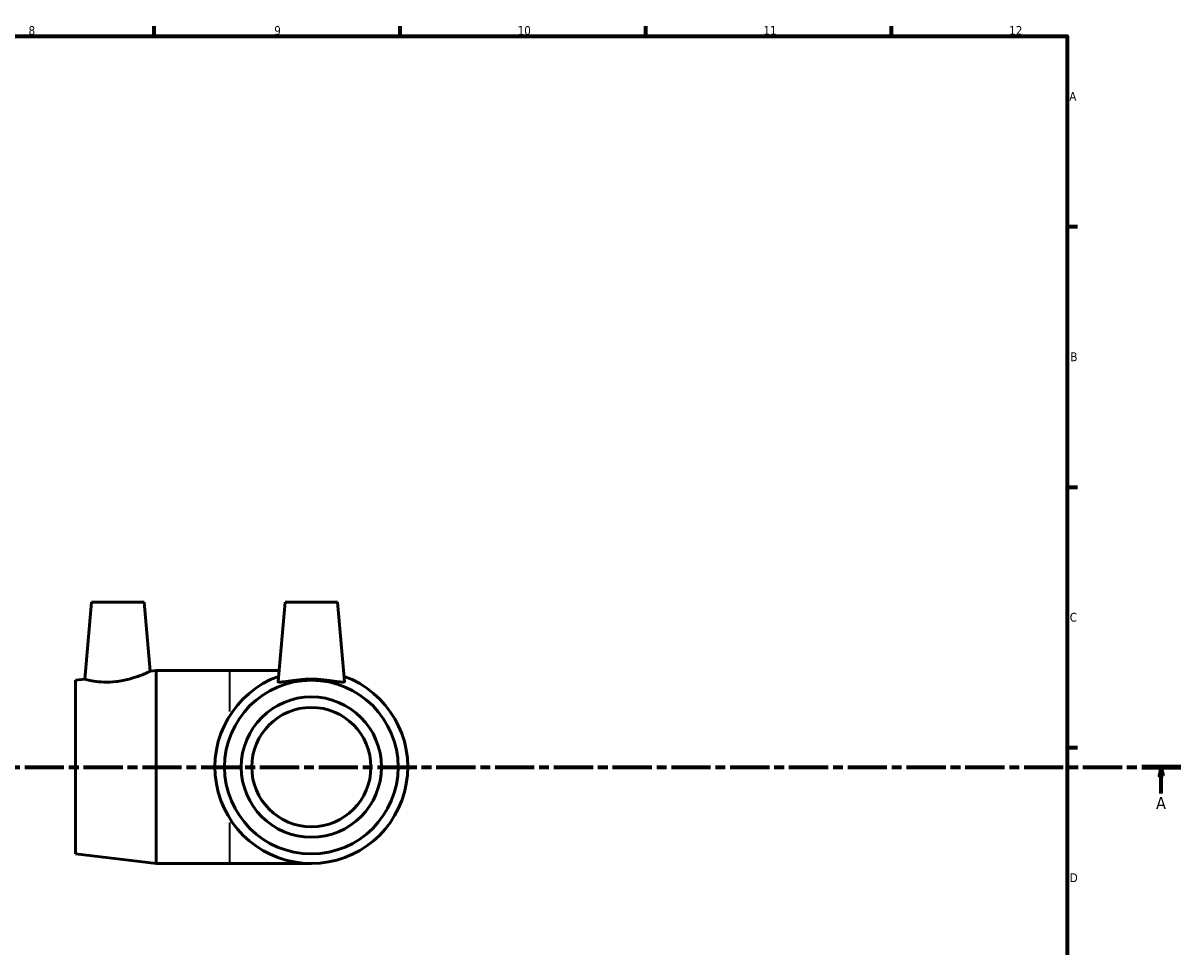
# Model space of a CAD drawing. Header units: millimetres. Extents: x -167 to 1326, y -219 to 865.
# Tile 5 of 7: x 523 to 853, y 314 to 578. Entities that reach past the tile are written whole.
import ezdxf

# ---------------------------------------------------------------- set-up
doc = ezdxf.new("R2010")
doc.units = ezdxf.units.MM
doc.linetypes.add('CHAIN', pattern=[0.3543, 0.2362, -0.0295, 0.0591, -0.0295])
for name, color, linetype, lineweight in [('Border (ISO)', 7, 'Continuous', 70), ('Section Line (ISO)', 7, 'CHAIN', 70), ('Visible (ISO)', 7, 'Continuous', 50), ('Visible Narrow (ISO)', 7, 'Continuous', 35)]:
    doc.layers.add(name, color=color, linetype=linetype, lineweight=lineweight)
doc.styles.add('Label Text (ISO)', font='tahoma.ttf')
doc.styles.add('Note Text (ISO)', font='tahoma.ttf')

# ---------------------------------------------------------------- blocks, each defined once
blk = doc.blocks.new('Borders Default Border')
at = {"layer": 'Border (ISO)'}
for p, q in [((560.67, 574), (560.67, 576.9)), ((630.75, 574), (630.75, 576.9)), ((700.83, 574), (700.83, 576.9)), ((770.92, 574), (770.92, 576.9)), ((821, 519.75), (823.9, 519.75)), ((821, 445.5), (823.9, 445.5)), ((821, 371.25), (823.9, 371.25))]:
    blk.add_line(p, q, dxfattribs=at)
at = {"layer": 'Border (ISO)', "flags": 128}
blk.add_lwpolyline([(20, 20), (20, 574), (821, 574), (821, 20), (20, 20)], dxfattribs=at)
at = {"layer": 'Border (ISO)', "color": 232, "true_color": 0xca0064, "char_height": 2.5, "attachment_point": 7, "style": 'Note Text (ISO)'}
for s, insert in [('8', (524.81, 574.34)), ('9', (594.88, 574.35)), ('10', (664.29, 574.35)), ('11', (734.37, 574.4)), ('12', (804.46, 574.4)), ('A', (821.59, 555.62)), ('B', (821.89, 481.37)), ('C', (821.73, 407.08)), ('D', (821.73, 332.88))]:
    blk.add_mtext(s, dxfattribs=dict(at, insert=insert))
blk = doc.blocks.new('2dTransSection0')
at = {"layer": 'Section Line (ISO)', "linetype": 'CHAIN', "ltscale": 47.315063}
blk.add_line((121.4, 365.68), (853.41, 365.68), dxfattribs=at)
at = {"layer": 'Section Line (ISO)', "linetype": 'Continuous', "lineweight": 140}
blk.add_line((842.24, 365.68), (853.41, 365.68), dxfattribs=at)
at = {"layer": 'Section Line (ISO)', "linetype": 'Continuous'}
for p, q in [((847.83, 365.68), (847.33, 363.18)), ((847.33, 363.18), (848.33, 363.18)), ((847.83, 363.18), (847.83, 365.68)), ((848.33, 363.18), (847.83, 365.68)), ((847.83, 358.18), (847.83, 363.18))]:
    blk.add_line(p, q, dxfattribs=at)
at = {"layer": 'Section Line (ISO)', "linetype": 'Continuous', "flags": 128}
blk.add_lwpolyline([(848.33, 363.18), (847.83, 365.68), (847.33, 363.18), (848.33, 363.18)], dxfattribs=at)
at = {"layer": 'Section Line (ISO)'}
blk.add_solid([(848.33, 363.18), (847.83, 365.68), (847.33, 363.18), (848.33, 363.18)], dxfattribs=at)
at = {"layer": 'Section Line (ISO)', "insert": (846.34, 353.68), "char_height": 3.5, "attachment_point": 7, "style": 'Label Text (ISO)'}
blk.add_mtext('A', dxfattribs=at)

msp = doc.modelspace()

# ---------------------------------------------------------------- linework, layer by layer
at = {"layer": 'Visible (ISO)'}
for p, q in [((542.746, 412.677), (540.827, 390.742)), ((542.746, 412.677), (557.746, 412.677)), ((557.746, 412.677), (559.47, 392.971)), ((597.946, 412.677), (595.97, 390.094)), ((597.946, 412.677), (612.946, 412.677)), ((612.946, 412.677), (614.922, 390.094)), ((559.47, 392.971), (561.196, 393.177)), ((561.196, 338.177), (561.196, 393.177)), ((561.196, 393.177), (582.196, 393.177)), ((596.24, 393.177), (582.196, 393.177)), ((538.196, 390.427), (540.827, 390.742)), ((538.196, 340.927), (538.196, 390.427)), ((538.196, 340.927), (561.196, 338.177)), ((561.196, 338.177), (582.196, 338.177)), ((582.196, 338.177), (605.446, 338.177))]:
    msp.add_line(p, q, dxfattribs=at)
for radius in [24.75, 20, 17]:
    msp.add_circle((605.446, 365.677), radius, dxfattribs=at)
msp.add_arc((605.446, 365.677), 27.5, 109.87541, 70.12459, dxfattribs=at)
for points, knots in [([(559.47, 392.971), (559.47, 392.971), (559.222, 392.851), (558.238, 392.41), (557.504, 392.092), (555.804, 391.443), (554.714, 391.067), (552.31, 390.428), (550.993, 390.172), (549.744, 390.032)], [4.2529604, 4.2529604, 4.2529604, 4.2529604, 4.6202247, 4.6202247, 4.9874889, 4.9874889, 5.36511, 5.36511, 5.7427311, 5.7427311, 5.7427311, 5.7427311]), ([(549.744, 390.032), (548.606, 389.906), (547.399, 389.863), (545.195, 389.945), (544.198, 390.065), (542.629, 390.316), (541.949, 390.465), (541.048, 390.68), (540.827, 390.742), (540.827, 390.742)], [0, 0, 0, 0, 0.3436317, 0.3436317, 0.6872635, 0.6872635, 1.0344292, 1.0344292, 1.3815949, 1.3815949, 1.3815949, 1.3815949]), ([(614.914, 390.032), (614.865, 389.906), (614.586, 389.863), (613.57, 389.945), (612.833, 390.065), (611.167, 390.316), (610.119, 390.465), (607.838, 390.68), (606.603, 390.742), (604.289, 390.742), (603.054, 390.68), (600.773, 390.465), (599.726, 390.316), (598.06, 390.065), (597.323, 389.945), (596.306, 389.863), (596.028, 389.906), (595.971, 390.051), (595.969, 390.072), (595.971, 390.094)], [0, 0, 0, 0, 0.3436317, 0.3436317, 0.6872635, 0.6872635, 1.0344292, 1.0344292, 1.3815949, 1.3815949, 1.7287606, 1.7287606, 2.0759263, 2.0759263, 2.419558, 2.419558, 2.7631898, 2.7631898, 2.8134885, 2.8134885, 2.8134885, 2.8134885])]:
    msp.add_open_spline(points, degree=3, knots=knots, dxfattribs=at)
msp.add_open_spline([(614.921, 390.094), (614.924, 390.072), (614.921, 390.051), (614.914, 390.032)], degree=3, dxfattribs=at)
at = {"layer": 'Visible Narrow (ISO)'}
for p, q in [((582.196, 381.516), (582.196, 393.142)), ((582.196, 338.212), (582.196, 349.839))]:
    msp.add_line(p, q, dxfattribs=at)

# ---------------------------------------------------------------- block references
msp.add_blockref('Borders Default Border', (0, 0))
at = {"layer": 'Section Line (ISO)'}
msp.add_blockref('2dTransSection0', (0, 0), dxfattribs=at)

doc.saveas('drawing.dxf')
